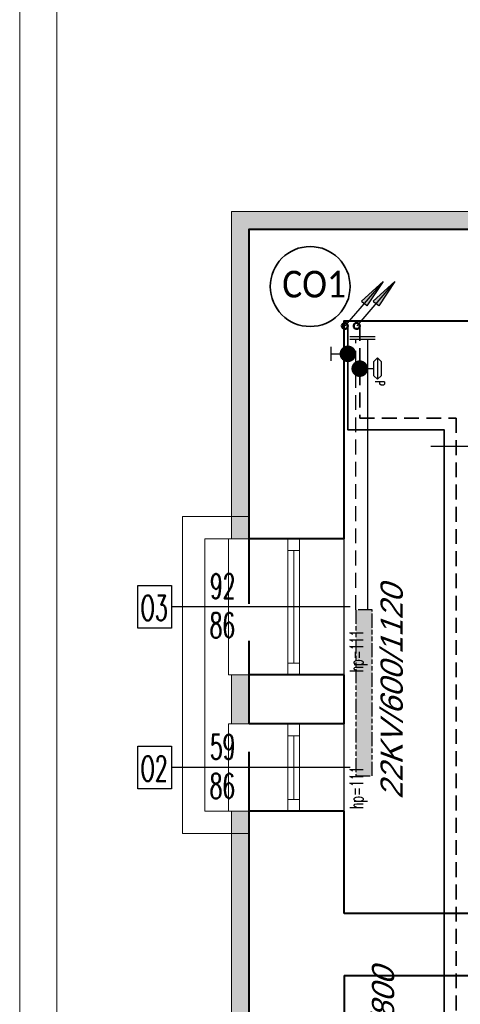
# Model space of a CAD drawing. Header units: millimetres. Extents: x 8949 to 48457, y -1077 to 15217.
# Tile 3 of 63: x 20379 to 20677, y 8088 to 8753. Entities that reach past the tile are written whole.
import ezdxf

# ---------------------------------------------------------------- set-up
doc = ezdxf.new("R2010")
doc.units = ezdxf.units.MM
doc.linetypes.add('DASHED', pattern=[0.75, 0.5, -0.25])
doc.linetypes.add('PHANTOM', pattern=[29.5, 9.5, -1.5, 3, -1.5, 3, -1.5, 9.5])
for name, color, linetype, lineweight in [('0A_KONSTR', 250, 'Continuous', 40), ('0A_OCIEPLENIE', 30, 'Continuous', 9), ('0A_POMOCNICZE', 30, 'Continuous', 9), ('0A_STOLARKA', 140, 'Continuous', 9), ('0Z_OPISY', 7, 'Continuous', 9), ('___CO', 1, 'Continuous', 25), ('___IS GRZEJNIKI', 1, 'PHANTOM', 30), ('___IS OPIS PIONÓW', 2, 'Continuous', 25), ('___IS OPIS SREDNIC CO', 2, 'Continuous', 25), ('___IS PION CO', 1, 'Continuous', 25)]:
    doc.layers.add(name, color=color, linetype=linetype, lineweight=lineweight)
doc.layers.add('ARMATURA', color=7, linetype='Continuous')
doc.layers.add('Opisy', color=4, linetype='Continuous')
doc.styles.add('1', font='simplex.shx', dxfattribs={"width": 0.6})
doc.styles.add('1_50', font='simplex.shx', dxfattribs={"width": 0.6})
doc.styles.get("Standard").update_dxf_attribs({"font": 'arial.ttf'})
pattern_1 = [(0, (8036.601214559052, 1017.80696612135), (4.7625, 2.749630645), [3.175, -6.35]), (120, (8036.601214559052, 1017.80696612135), (-4.762499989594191, 2.749630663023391), [3.174999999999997, -6.349999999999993]), (59.99999999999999, (8036.601214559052, 1017.80696612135), (1.040580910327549e-08, 5.499261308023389), [-6.35, 3.175])]

# ---------------------------------------------------------------- blocks, each defined once
blk = doc.blocks.new('A$C3A1D35A0')
at = {"layer": '___IS PION CO'}
blk.add_hatch(color=2, dxfattribs=at).paths.add_polyline_path([(0, 39.52686293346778), (-2.429371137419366, 19.93677408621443), (0, 19.93677408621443), (2.429371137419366, 19.93677408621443)])
at = {"layer": '___IS PION CO', "color": 2}
for points in [[(0, 39.52686293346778), (-2.429371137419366, 19.93677408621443), (0, 19.93677408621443)], [(0, 39.52686293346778), (0, 0)], [(0, 39.52686293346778), (0, 0)], [(0, 39.52686293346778), (2.429371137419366, 19.93677408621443), (0, 19.93677408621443)]]:
    blk.add_lwpolyline(points, dxfattribs=at)
blk = doc.blocks.new('REGDPG')
at = {"layer": 'ARMATURA', "linetype": 'Continuous'}
for p, q in [((-9, 15), (-6, 18)), ((-6, 18), (6, 18)), ((6, 18), (9, 15)), ((11, 21), (11, 13)), ((11, 21), (13, 21)), ((13, 17), (11, 17)), ((13, 21), (14, 20)), ((14, 18), (13, 17)), ((14, 20), (14, 18)), ((-6, 12), (-9, 15)), ((-9, 15), (9, 15)), ((6, 12), (-6, 12)), ((0, 6), (0, 12)), ((9, 15), (6, 12))]:
    blk.add_line(p, q, dxfattribs=at)
at = {"layer": 'ARMATURA', "linetype": 'Continuous', "const_width": 7}
blk.add_lwpolyline([(-3.5, 0, 1), (3.5, 0, 1)], format="xyb", close=True, dxfattribs=at)
blk = doc.blocks.new('ZAWORODCING')
at = {"layer": 'ARMATURA', "linetype": 'Continuous'}
for p, q in [((-6, 14), (6, 14)), ((0, 14), (0, 7))]:
    blk.add_line(p, q, dxfattribs=at)
at = {"layer": 'ARMATURA', "linetype": 'Continuous', "const_width": 7}
blk.add_lwpolyline([(-3.5, 0, 1), (3.5, 0, 1)], format="xyb", close=True, dxfattribs=at)

msp = doc.modelspace()

# ---------------------------------------------------------------- hatches: boundary and pattern name
at = {"layer": '0A_OCIEPLENIE', "transparency": 33554687}
h = msp.add_hatch(dxfattribs=at)
h.set_pattern_fill('HONEY', color=256)
h.set_pattern_definition(pattern_1)
h.paths.add_polyline_path([(21748.72370591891, 7458.432598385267), (21743.72370591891, 7458.432598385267), (21743.72370591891, 7446.432598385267), (21748.72370591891, 7446.432598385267)])
h.paths.add_polyline_path([(21743.72370591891, 7458.432598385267), (21725.72370591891, 7458.432598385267), (21725.72370591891, 7446.432598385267), (21743.72370591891, 7446.432598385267)])
h.paths.add_polyline_path([(21725.72370591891, 7458.432598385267), (21720.72370591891, 7458.432598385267), (21720.72370591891, 7446.432598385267), (21725.72370591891, 7446.432598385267)])
h.paths.add_polyline_path([(21668.72370591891, 7458.432598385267), (21645.72370591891, 7458.432598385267), (21645.72370591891, 7446.432598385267), (21668.72370591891, 7446.432598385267)])
h.paths.add_polyline_path([(21645.72370591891, 7458.432598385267), (21640.72370591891, 7458.432598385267), (21640.72370591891, 7446.432598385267), (21645.72370591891, 7446.432598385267)])
h.paths.add_polyline_path([(21588.72370591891, 7458.432598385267), (21573.72370591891, 7458.432598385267), (21573.72370591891, 7446.43259838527), (21588.72370591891, 7446.43259838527)])
h.paths.add_polyline_path([(21573.72370591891, 7458.432598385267), (21491.05126468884, 7458.432598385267), (21491.05126468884, 7446.43259838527), (21573.72370591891, 7446.43259838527)])
h.paths.add_polyline_path([(21491.05126468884, 7458.432598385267), (21450.16534674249, 7458.432598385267), (21450.16534674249, 7446.43259838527), (21491.05126468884, 7446.43259838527)])
h.paths.add_polyline_path([(21450.16534674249, 7458.432598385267), (21435.16534674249, 7458.432598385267), (21435.16534674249, 7446.43259838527), (21450.16534674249, 7446.43259838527)])
h.paths.add_polyline_path([(21384.16534674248, 7458.432598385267), (21379.16534674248, 7458.432598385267), (21379.16534674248, 7446.432598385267), (21384.16534674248, 7446.432598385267)])
h.paths.add_polyline_path([(21379.16534674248, 7458.432598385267), (21361.16534674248, 7458.432598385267), (21361.16534674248, 7446.432598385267), (21379.16534674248, 7446.432598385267)])
h.paths.add_polyline_path([(21361.16534674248, 7458.432598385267), (21356.16534674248, 7458.432598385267), (21356.16534674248, 7446.432598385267), (21361.16534674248, 7446.432598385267)])
h.paths.add_polyline_path([(21304.16534674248, 7458.432598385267), (21289.16534674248, 7458.432598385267), (21289.16534674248, 7446.432598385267), (21304.16534674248, 7446.432598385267)])
h.paths.add_polyline_path([(21289.16534674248, 7458.432598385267), (21169.16534674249, 7458.432598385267), (21169.16534674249, 7446.432598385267), (21289.16534674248, 7446.432598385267)])
h.paths.add_polyline_path([(21169.16534674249, 7458.432598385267), (21154.16534674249, 7458.432598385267), (21154.16534674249, 7446.432598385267), (21169.16534674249, 7446.432598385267)])
h.paths.add_polyline_path([(21033.16534674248, 7458.432598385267), (21018.16534674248, 7458.432598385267), (21018.16534674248, 7446.432598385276), (21033.16534674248, 7446.432598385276)])
h.paths.add_polyline_path([(21018.16534674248, 7458.432598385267), (20534.16534674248, 7458.432598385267), (20534.16534674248, 7711.432598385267), (20522.16534674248, 7711.432598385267), (20522.16534674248, 7446.432598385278), (20534.16534674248, 7446.432598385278), (21018.16534674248, 7446.432598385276)])
h.paths.add_polyline_path([(20534.16534674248, 7789.432598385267), (20522.16534674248, 7789.432598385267), (20522.16534674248, 7762.432598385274), (20534.16534674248, 7762.432598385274)])
h.paths.add_polyline_path([(20534.16534674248, 8218.432598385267), (20522.16534674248, 8218.432598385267), (20522.16534674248, 7840.432598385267), (20534.16534674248, 7840.432598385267)])
h.paths.add_polyline_path([(21373.62060964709, 8001.771961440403), (21413.36027445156, 8001.771961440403), (21413.36027445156, 8028.794307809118), (21373.62060964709, 8028.794307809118)], flags=9)
h.paths.add_polyline_path([(20674.16391548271, 8327.965227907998), (20674.16391548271, 8356.565227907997), (20653.16391548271, 8356.565227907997), (20653.16391548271, 8327.965227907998)], flags=9)
h.paths.add_polyline_path([(20674.16391548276, 8118.132598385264), (20674.16391548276, 8138.732598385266), (20653.16391548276, 8138.732598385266), (20653.16391548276, 8118.132598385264)], flags=9)
h.paths.add_polyline_path([(20674.16391548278, 8022.432598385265), (20674.16391548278, 8049.432598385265), (20653.16391548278, 8049.432598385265), (20653.16391548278, 8022.432598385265)], flags=9)
h.paths.add_polyline_path([(20674.16391548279, 7931.932598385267), (20674.16391548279, 7952.932598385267), (20653.16391548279, 7952.932598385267), (20653.16391548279, 7931.932598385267)], flags=9)
h.paths.add_polyline_path([(20654.70457165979, 7707.06116981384), (20654.70457165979, 7735.661169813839), (20633.70457165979, 7735.661169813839), (20633.70457165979, 7707.06116981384)], flags=9)
h.paths.add_polyline_path([(20743.92645476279, 8193.325151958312), (20772.52645476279, 8193.325151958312), (20772.52645476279, 8214.325151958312), (20743.92645476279, 8214.325151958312)], flags=9)
h.paths.add_polyline_path([(20965.36534674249, 8193.325151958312), (20985.96534674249, 8193.325151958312), (20985.96534674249, 8214.325151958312), (20965.36534674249, 8214.325151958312)], flags=9)
h.paths.add_polyline_path([(21062.86534674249, 8193.325151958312), (21089.46534674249, 8193.325151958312), (21089.46534674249, 8214.325151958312), (21062.86534674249, 8214.325151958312)], flags=9)
h.paths.add_polyline_path([(20903.36444984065, 8216.029296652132), (20903.36444984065, 8239.429296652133), (20882.36444984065, 8239.429296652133), (20882.36444984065, 8216.029296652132)], flags=9)
h.paths.add_polyline_path([(20740.17812377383, 7573.905326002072), (20767.17812377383, 7573.905326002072), (20767.17812377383, 7594.905326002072), (20740.17812377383, 7594.905326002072)], flags=25)
h.paths.add_polyline_path([(21057.06534674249, 7573.905326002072), (21085.26534674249, 7573.905326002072), (21085.26534674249, 7594.905326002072), (21057.06534674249, 7594.905326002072)], flags=9)
h.paths.add_polyline_path([(21362.36534674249, 7573.90532600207), (21390.96534674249, 7573.90532600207), (21390.96534674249, 7594.90532600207), (21362.36534674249, 7594.90532600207)], flags=9)
h.paths.add_polyline_path([(21676.66534674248, 7573.905326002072), (21705.66534674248, 7573.905326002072), (21705.66534674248, 7594.905326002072), (21676.66534674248, 7594.905326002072)], flags=9)
h.paths.add_polyline_path([(21489.82424098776, 7828.177741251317), (21489.82424098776, 7855.177741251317), (21468.82424098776, 7855.177741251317), (21468.82424098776, 7828.177741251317)], flags=9)
h.paths.add_polyline_path([(21525.1696310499, 7736.2763530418), (21542.1696310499, 7736.2763530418), (21542.1696310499, 7757.2763530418), (21525.1696310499, 7757.2763530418)], flags=9)
h.paths.add_polyline_path([(21594.25587722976, 7729.510486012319), (21594.25587722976, 7758.110486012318), (21573.25587722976, 7758.110486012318), (21573.25587722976, 7729.510486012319)], flags=9)
h.paths.add_polyline_path([(21238.12639449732, 8250.438293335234), (21238.12639449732, 8279.038293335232), (21217.12639449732, 8279.038293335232), (21217.12639449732, 8250.438293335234)], flags=9)
h.paths.add_polyline_path([(21238.12639449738, 7707.632598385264), (21238.12639449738, 7736.232598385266), (21217.12639449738, 7736.232598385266), (21217.12639449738, 7707.632598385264)], flags=9)
h.paths.add_polyline_path([(20871.4571188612, 7842.327518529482), (20891.6571188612, 7842.327518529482), (20891.6571188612, 7863.327518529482), (20871.4571188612, 7863.327518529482)], flags=9)
h.paths.add_polyline_path([(20986.06534674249, 7842.327518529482), (21006.26534674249, 7842.327518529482), (21006.26534674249, 7863.327518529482), (20986.06534674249, 7863.327518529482)], flags=9)
h.paths.add_polyline_path([(20822.57036450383, 7889.819634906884), (20822.57036450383, 7910.419634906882), (20801.57036450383, 7910.419634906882), (20801.57036450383, 7889.819634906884)], flags=9)
h.paths.add_polyline_path([(21066.26253718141, 7889.380100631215), (21066.26253718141, 7909.980100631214), (21045.26253718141, 7909.980100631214), (21045.26253718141, 7889.380100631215)], flags=9)
h.paths.add_polyline_path([(21136.91124650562, 7752.365417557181), (21136.91124650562, 7780.96541755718), (21115.91124650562, 7780.96541755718), (21115.91124650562, 7752.365417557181)], flags=9)
h.paths.add_polyline_path([(21639.7596360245, 7426.791666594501), (21639.7596360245, 7451.9916665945), (21614.5596360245, 7451.9916665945), (21614.5596360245, 7426.791666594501)], flags=9)
h.paths.add_polyline_path([(21613.3385257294, 7429.477470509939), (21613.3385257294, 7449.877470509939), (21588.1385257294, 7449.877470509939), (21588.1385257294, 7429.477470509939)], flags=9)
h.paths.add_polyline_path([(21719.7596360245, 7426.791666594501), (21719.7596360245, 7451.9916665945), (21694.5596360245, 7451.9916665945), (21694.5596360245, 7426.791666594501)], flags=9)
h.paths.add_polyline_path([(21693.33852572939, 7429.477470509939), (21693.33852572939, 7449.877470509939), (21668.13852572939, 7449.877470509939), (21668.13852572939, 7429.477470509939)], flags=9)
h.paths.add_polyline_path([(21799.7596360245, 7426.791666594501), (21799.7596360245, 7451.9916665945), (21774.5596360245, 7451.9916665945), (21774.5596360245, 7426.791666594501)], flags=9)
h.paths.add_polyline_path([(21773.33852572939, 7429.477470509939), (21773.33852572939, 7449.877470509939), (21748.13852572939, 7449.877470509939), (21748.13852572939, 7429.477470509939)], flags=9)
h.paths.add_polyline_path([(21603.69324741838, 7378.050033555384), (21625.05324741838, 7378.050033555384), (21625.05324741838, 7403.250033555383), (21603.69324741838, 7403.250033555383)], flags=9)
h.paths.add_polyline_path([(21683.69324741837, 7378.050033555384), (21705.05324741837, 7378.050033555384), (21705.05324741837, 7403.250033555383), (21683.69324741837, 7403.250033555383)], flags=9)
h.paths.add_polyline_path([(21763.69324741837, 7378.050033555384), (21785.05324741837, 7378.050033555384), (21785.05324741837, 7403.250033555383), (21763.69324741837, 7403.250033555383)], flags=9)
h.paths.add_polyline_path([(21956.13488824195, 7378.050033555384), (21977.49488824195, 7378.050033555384), (21977.49488824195, 7403.250033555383), (21956.13488824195, 7403.250033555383)], flags=9)
h.paths.add_polyline_path([(21669.30192060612, 7678.618545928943), (21783.28827804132, 7678.618545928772), (21783.28827804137, 7711.928232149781), (21669.30192060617, 7711.928232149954)], flags=9)
h.paths.add_polyline_path([(21604.07009452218, 7658.137891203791), (21652.85590625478, 7658.137891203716), (21652.85590625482, 7683.120155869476), (21604.07009452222, 7683.120155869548)], flags=9)
h.paths.add_polyline_path([(21493.08263417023, 8753.618184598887), (21493.08263417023, 8776.720503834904), (21451.86844590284, 8776.720503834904), (21451.86844590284, 8753.618184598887)], flags=9)
h.paths.add_polyline_path([(21493.08263417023, 7301.373594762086), (21493.08263417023, 7324.475913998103), (21451.86844590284, 7324.475913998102), (21451.86844590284, 7301.373594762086)], flags=9)
h.paths.add_polyline_path([(21252.50357933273, 8338.787035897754), (21366.48993676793, 8338.787035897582), (21366.48993676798, 8372.096722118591), (21252.50357933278, 8372.096722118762)], flags=9)
h.paths.add_polyline_path([(20736.31588251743, 7678.618545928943), (20840.08668742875, 7678.618545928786), (20840.0866874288, 7711.928232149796), (20736.31588251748, 7711.928232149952)], flags=9)
h.paths.add_polyline_path([(21047.87178949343, 7678.618545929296), (21161.85814692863, 7678.618545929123), (21161.85814692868, 7711.928232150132), (21047.87178949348, 7711.928232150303)], flags=9)
h.paths.add_polyline_path([(21364.1983098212, 7678.618545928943), (21478.1846672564, 7678.618545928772), (21478.18466725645, 7711.928232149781), (21364.19830982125, 7711.928232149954)], flags=9)
h.paths.add_polyline_path([(21712.71030987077, 8338.787035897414), (21826.69666730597, 8338.787035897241), (21826.69666730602, 8372.096722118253), (21712.71030987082, 8372.096722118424)], flags=9)
h.paths.add_polyline_path([(21187.32905202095, 8318.306381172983), (21236.11486375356, 8318.30638117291), (21236.1148637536, 8343.288645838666), (21187.32905202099, 8343.288645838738)], flags=9)
h.paths.add_polyline_path([(21186.69123397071, 8337.845640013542), (21236.47022442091, 8337.845640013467), (21236.47022442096, 8371.155326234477), (21186.69123397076, 8371.155326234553)], flags=9)
h.paths.add_polyline_path([(20952.16538171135, 8338.525098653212), (21075.29771458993, 8338.525098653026), (21075.29771458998, 8371.834784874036), (20952.1653817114, 8371.834784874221)], flags=9)
h.paths.add_polyline_path([(20887.13000856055, 8318.306381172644), (20943.5611136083, 8318.30638117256), (20943.56111360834, 8343.288645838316), (20887.13000856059, 8343.2886458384)], flags=9)
h.paths.add_polyline_path([(20886.30938014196, 8337.845640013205), (20936.08837059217, 8337.84564001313), (20936.08837059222, 8371.155326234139), (20886.30938014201, 8371.155326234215)], flags=9)
h.paths.add_polyline_path([(20669.53698958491, 7658.137891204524), (20725.96809463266, 7658.13789120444), (20725.9680946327, 7683.120155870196), (20669.53698958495, 7683.120155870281)], flags=24)
h.paths.add_polyline_path([(20669.80503783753, 7677.677150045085), (20719.58402828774, 7677.67715004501), (20719.58402828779, 7710.986836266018), (20669.80503783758, 7710.986836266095)], flags=24)
h.paths.add_polyline_path([(20982.63996340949, 7658.137891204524), (21031.42577514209, 7658.137891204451), (21031.42577514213, 7683.120155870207), (20982.63996340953, 7683.12015587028)], flags=9)
h.paths.add_polyline_path([(20982.02670197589, 7677.677150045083), (21031.80569242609, 7677.677150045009), (21031.80569242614, 7710.986836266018), (20982.02670197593, 7710.986836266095)], flags=9)
h.paths.add_polyline_path([(21298.04151784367, 7658.137891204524), (21354.47262289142, 7658.13789120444), (21354.47262289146, 7683.120155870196), (21298.04151784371, 7683.120155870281)], flags=9)
h.paths.add_polyline_path([(21298.35322230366, 7677.677150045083), (21348.13221275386, 7677.677150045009), (21348.13221275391, 7710.986836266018), (21298.3532223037, 7710.986836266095)], flags=9)
h.paths.add_polyline_path([(21603.34769257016, 7677.677150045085), (21653.12668302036, 7677.67715004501), (21653.12668302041, 7710.986836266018), (21603.34769257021, 7710.986836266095)], flags=9)
h.paths.add_polyline_path([(21954.94736955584, 7674.176526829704), (22039.35664649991, 7674.176526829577), (22039.35664649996, 7707.486213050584), (21954.94736955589, 7707.486213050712)], flags=9)
h.paths.add_polyline_path([(21888.82331973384, 7658.137891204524), (21945.25442478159, 7658.13789120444), (21945.25442478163, 7683.120155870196), (21888.82331973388, 7683.120155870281)], flags=9)
h.paths.add_polyline_path([(21889.16776634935, 7677.677150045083), (21938.94675679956, 7677.677150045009), (21938.94675679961, 7710.986836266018), (21889.1677663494, 7710.986836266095)], flags=9)
h.paths.add_polyline_path([(21646.55351789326, 8318.306381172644), (21702.98462294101, 8318.30638117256), (21702.98462294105, 8343.288645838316), (21646.5535178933, 8343.288645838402)], flags=9)
h.paths.add_polyline_path([(21646.86522235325, 8337.845640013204), (21696.64421280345, 8337.845640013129), (21696.64421280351, 8371.155326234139), (21646.8652223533, 8371.155326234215)], flags=9)
h.paths.add_polyline_path([(21461.71534346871, 8513.600384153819), (21575.70170090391, 8513.600384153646), (21575.70170090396, 8546.910070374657), (21461.71534346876, 8546.910070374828)], flags=9)
h.paths.add_polyline_path([(21396.48351738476, 8493.119729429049), (21445.26932911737, 8493.119729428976), (21445.26932911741, 8518.101994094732), (21396.4835173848, 8518.101994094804)], flags=9)
h.paths.add_polyline_path([(21395.96848241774, 8512.658988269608), (21445.74747286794, 8512.658988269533), (21445.74747286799, 8545.968674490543), (21395.96848241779, 8545.96867449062)], flags=9)
h.paths.add_polyline_path([(20892.49067118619, 8040.692653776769), (21002.3733451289, 8040.692653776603), (21002.37334512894, 8074.002339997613), (20892.49067118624, 8074.002339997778)], flags=9)
h.paths.add_polyline_path([(20827.4552980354, 8020.211999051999), (20883.88640308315, 8020.211999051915), (20883.88640308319, 8045.194263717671), (20827.45529803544, 8045.194263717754)], flags=9)
h.paths.add_polyline_path([(20829.19947179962, 8039.751257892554), (20878.97846224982, 8039.75125789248), (20878.97846224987, 8073.060944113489), (20829.19947179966, 8073.060944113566)], flags=9)
h.paths.add_polyline_path([(23135.22363020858, 7443.780619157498), (23358.70248423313, 7443.780619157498), (23358.70248423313, 7531.968431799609), (23135.22363020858, 7531.968431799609)], flags=9)
h.paths.add_polyline_path([(23133.10995033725, 7558.022681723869), (23412.14942029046, 7558.022681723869), (23412.14942029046, 7639.691932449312), (23133.10995033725, 7639.691932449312)], flags=9)
h.paths.add_polyline_path([(23137.44402740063, 7325.375708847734), (23231.80129206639, 7325.375708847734), (23231.80129206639, 7343.736629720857), (23137.44402740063, 7343.736629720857)], flags=9)
h.paths.add_polyline_path([(23359.28262447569, 7155.657134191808), (23394.00078827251, 7155.657134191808), (23394.00078827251, 7176.376923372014), (23359.28262447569, 7176.376923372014)], flags=9)
h.paths.add_polyline_path([(23081.41918160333, 8403.973216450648), (23412.4751818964, 8403.973216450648), (23412.4751818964, 9132.06125635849), (23081.41918160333, 9132.06125635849)], flags=9)
h.paths.add_polyline_path([(23135.68500805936, 7235.452969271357), (23346.86773849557, 7235.452969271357), (23346.86773849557, 7289.921575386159), (23135.68500805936, 7289.921575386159)], flags=9)
h.paths.add_polyline_path([(23136.90405960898, 7381.559866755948), (23306.6669021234, 7381.559866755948), (23306.6669021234, 7423.58959917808), (23136.90405960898, 7423.58959917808)], flags=9)
h.paths.add_polyline_path([(23237.12699256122, 7154.680444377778), (23296.83098621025, 7154.680444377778), (23296.83098621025, 7175.400233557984), (23237.12699256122, 7175.400233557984)], flags=9)
h.paths.add_polyline_path([(23134.79798755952, 7531.722983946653), (23283.42355245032, 7531.722983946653), (23283.42355245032, 7552.442773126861), (23134.79798755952, 7552.442773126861)], flags=9)
h.paths.add_polyline_path([(23133.75548244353, 7638.506261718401), (23285.48112833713, 7638.506261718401), (23285.48112833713, 7659.226050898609), (23133.75548244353, 7659.226050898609)], flags=9)
h.paths.add_polyline_path([(23358.54053376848, 7196.513202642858), (23421.87757333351, 7196.513202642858), (23421.87757333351, 7216.91422583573), (23358.54053376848, 7216.91422583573)], flags=9)
h.paths.add_polyline_path([(23137.19484688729, 7291.481202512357), (23256.15016749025, 7291.481202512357), (23256.15016749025, 7312.200991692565), (23137.19484688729, 7312.200991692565)], flags=9)
h.paths.add_polyline_path([(23135.68613474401, 7423.263701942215), (23221.08239263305, 7423.263701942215), (23221.08239263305, 7443.983491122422), (23135.68613474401, 7443.983491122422)], flags=9)
h.paths.add_polyline_path([(23135.40216427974, 7194.306786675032), (23252.01184837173, 7194.306786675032), (23252.01184837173, 7215.02657585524), (23135.40216427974, 7215.02657585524)], flags=9)
h.paths.add_polyline_path([(23135.81994198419, 7342.800471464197), (23267.25788963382, 7342.800471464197), (23267.25788963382, 7363.520260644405), (23135.81994198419, 7363.520260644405)], flags=9)
h.paths.add_polyline_path([(23135.57972078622, 7175.247606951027), (23193.66508807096, 7175.247606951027), (23193.66508807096, 7195.967396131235), (23135.57972078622, 7195.967396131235)], flags=9)
h.paths.add_polyline_path([(23236.41735283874, 7175.354507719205), (23285.13389125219, 7175.354507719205), (23285.13389125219, 7196.074296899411), (23236.41735283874, 7196.074296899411)], flags=9)
h.paths.add_polyline_path([(23136.37911449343, 7215.831377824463), (23204.89982138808, 7215.831377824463), (23204.89982138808, 7236.080461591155), (23136.37911449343, 7236.080461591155)], flags=9)
h.paths.add_polyline_path([(23357.7480666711, 7215.896456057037), (23404.42312139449, 7215.896456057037), (23404.42312139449, 7236.145539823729), (23357.7480666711, 7236.145539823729)], flags=9)
h.paths.add_polyline_path([(23358.1740456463, 7175.512109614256), (23419.69399583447, 7175.512109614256), (23419.69399583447, 7195.761193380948), (23358.1740456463, 7195.761193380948)], flags=9)
h.paths.add_polyline_path([(23135.26118712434, 7154.135968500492), (23167.62685582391, 7154.135968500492), (23167.62685582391, 7174.855757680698), (23135.26118712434, 7174.855757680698)], flags=9)
h.paths.add_polyline_path([(23130.67684364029, 7088.110058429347), (23447.0428054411, 7088.110058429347), (23447.0428054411, 7154.097439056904), (23130.67684364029, 7154.097439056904)], flags=9)
h.paths.add_polyline_path([(20503.33483340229, 7711.896668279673), (20528.53483340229, 7711.896668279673), (20528.53483340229, 7737.096668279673), (20503.33483340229, 7737.096668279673)], flags=9)
h.paths.add_polyline_path([(20506.02063731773, 7738.317778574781), (20526.42063731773, 7738.317778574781), (20526.42063731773, 7763.517778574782), (20506.02063731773, 7763.517778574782)], flags=9)
h.paths.add_polyline_path([(20503.33483340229, 7789.896668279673), (20528.53483340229, 7789.896668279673), (20528.53483340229, 7815.096668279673), (20503.33483340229, 7815.096668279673)], flags=9)
h.paths.add_polyline_path([(20506.02063731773, 7816.317778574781), (20526.42063731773, 7816.317778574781), (20526.42063731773, 7841.517778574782), (20506.02063731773, 7841.517778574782)], flags=9)
h.paths.add_polyline_path([(20616.34965918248, 8220.440119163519), (20616.34965918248, 8250.911547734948), (20599.84965918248, 8250.911547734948), (20599.84965918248, 8220.440119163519)], flags=9)
h.paths.add_polyline_path([(20503.81483340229, 8222.89666827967), (20528.05483340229, 8222.89666827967), (20528.05483340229, 8248.09666827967), (20503.81483340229, 8248.09666827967)], flags=9)
h.paths.add_polyline_path([(20504.10063731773, 8249.31777857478), (20528.34063731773, 8249.31777857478), (20528.34063731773, 8274.517778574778), (20504.10063731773, 8274.517778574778)], flags=9)
h.paths.add_polyline_path([(20616.34965918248, 8312.73964415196), (20616.34965918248, 8343.211072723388), (20599.84965918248, 8343.211072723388), (20599.84965918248, 8312.73964415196)], flags=9)
h.paths.add_polyline_path([(20503.81483340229, 8331.39666827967), (20528.0548334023, 8331.39666827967), (20528.0548334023, 8356.59666827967), (20503.81483340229, 8356.59666827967)], flags=9)
h.paths.add_polyline_path([(20503.86063731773, 8357.81777857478), (20528.58063731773, 8357.81777857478), (20528.58063731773, 8383.017778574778), (20503.86063731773, 8383.017778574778)], flags=9)
h.paths.add_polyline_path([(20739.9671601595, 8358.150064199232), (20799.44874269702, 8358.150064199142), (20799.44874269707, 8391.45975042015), (20739.96716015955, 8391.459750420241)], flags=9)
h.paths.add_polyline_path([(21075.20127684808, 8615.290125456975), (21075.20127684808, 8640.010125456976), (21050.00127684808, 8640.010125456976), (21050.00127684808, 8615.290125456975)], flags=9)
h.paths.add_polyline_path([(21048.78016655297, 8615.575929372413), (21048.78016655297, 8640.295929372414), (21023.58016655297, 8640.295929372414), (21023.58016655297, 8615.575929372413)], flags=9)
h.paths.add_polyline_path([(21219.70127684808, 8615.050125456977), (21219.70127684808, 8640.250125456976), (21194.50127684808, 8640.250125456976), (21194.50127684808, 8615.050125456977)], flags=9)
h.paths.add_polyline_path([(21193.28016655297, 8617.735929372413), (21193.28016655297, 8638.135929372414), (21168.08016655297, 8638.135929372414), (21168.08016655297, 8617.735929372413)], flags=9)
h.paths.add_polyline_path([(21724.70127684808, 8615.050125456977), (21724.70127684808, 8640.250125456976), (21699.50127684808, 8640.250125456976), (21699.50127684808, 8615.050125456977)], flags=9)
h.paths.add_polyline_path([(21698.28016655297, 8617.735929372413), (21698.28016655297, 8638.135929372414), (21673.08016655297, 8638.135929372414), (21673.08016655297, 8617.735929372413)], flags=9)
h.paths.add_polyline_path([(21872.70127684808, 8615.050125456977), (21872.70127684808, 8640.250125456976), (21847.50127684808, 8640.250125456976), (21847.50127684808, 8615.050125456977)], flags=9)
h.paths.add_polyline_path([(21846.28016655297, 8617.735929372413), (21846.28016655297, 8638.135929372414), (21821.08016655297, 8638.135929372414), (21821.08016655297, 8617.735929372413)], flags=9)
h.paths.add_polyline_path([(22019.70127684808, 8615.050125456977), (22019.70127684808, 8640.250125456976), (21994.50127684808, 8640.250125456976), (21994.50127684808, 8615.050125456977)], flags=9)
h.paths.add_polyline_path([(21993.28016655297, 8617.735929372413), (21993.28016655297, 8638.135929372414), (21968.08016655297, 8638.135929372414), (21968.08016655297, 8617.735929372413)], flags=9)
h.paths.add_polyline_path([(21862.57446447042, 8026.996781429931), (21922.05604700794, 8026.996781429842), (21922.05604700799, 8060.306467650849), (21862.57446447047, 8060.30646765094)], flags=9)
h.paths.add_polyline_path([(21649.97674942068, 7747.876126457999), (21746.56610822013, 7747.876126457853), (21746.56610822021, 7802.802911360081), (21649.97674942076, 7802.802911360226)], flags=9)
h.paths.add_polyline_path([(21916.47386146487, 7749.699151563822), (21975.95544400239, 7749.699151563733), (21975.95544400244, 7783.008837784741), (21916.47386146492, 7783.008837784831)], flags=9)
h.paths.add_polyline_path([(21920.34872090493, 7528.203362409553), (22003.2772923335, 7528.203362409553), (22003.2772923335, 7541.703362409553), (21920.34872090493, 7541.703362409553)], flags=9)
h.paths.add_polyline_path([(21992.20127684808, 7426.791666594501), (21992.20127684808, 7451.9916665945), (21967.00127684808, 7451.9916665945), (21967.00127684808, 7426.791666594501)], flags=9)
h.paths.add_polyline_path([(21965.78016655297, 7429.477470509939), (21965.78016655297, 7449.877470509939), (21940.58016655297, 7449.877470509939), (21940.58016655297, 7429.477470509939)], flags=9)
h.paths.add_polyline_path([(21435.20127684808, 7429.191666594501), (21435.20127684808, 7449.591666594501), (21410.00127684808, 7449.591666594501), (21410.00127684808, 7429.191666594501)], flags=9)
h.paths.add_polyline_path([(21408.78016655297, 7429.477470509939), (21408.78016655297, 7449.877470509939), (21383.58016655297, 7449.877470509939), (21383.58016655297, 7429.477470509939)], flags=9)
h.paths.add_polyline_path([(21355.20127684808, 7426.791666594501), (21355.20127684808, 7451.9916665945), (21330.00127684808, 7451.9916665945), (21330.00127684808, 7426.791666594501)], flags=9)
h.paths.add_polyline_path([(21328.78016655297, 7427.317470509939), (21328.78016655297, 7452.037470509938), (21303.58016655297, 7452.037470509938), (21303.58016655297, 7427.317470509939)], flags=9)
h.paths.add_polyline_path([(21118.70127684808, 7427.271666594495), (21118.70127684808, 7451.511666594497), (21093.50127684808, 7451.511666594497), (21093.50127684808, 7427.271666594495)], flags=9)
h.paths.add_polyline_path([(21092.28016655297, 7425.637470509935), (21092.28016655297, 7453.717470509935), (21067.08016655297, 7453.717470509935), (21067.08016655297, 7425.637470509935)], flags=9)
h.paths.add_polyline_path([(21030.28104360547, 7522.195472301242), (21062.80961503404, 7522.195472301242), (21062.80961503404, 7538.695472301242), (21030.28104360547, 7538.695472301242)], flags=9)
h.paths.add_polyline_path([(21414.3908424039, 8109.659021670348), (21414.3908424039, 8223.873307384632), (21391.8908424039, 8223.873307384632), (21391.8908424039, 8109.659021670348)], flags=9)
h.paths.add_polyline_path([(20973.82230474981, 8658.707102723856), (21080.75087617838, 8658.707102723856), (21080.75087617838, 8681.207102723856), (20973.82230474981, 8681.207102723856)], flags=9)
h = msp.add_hatch(dxfattribs=at)
h.set_pattern_fill('HONEY', color=256)
h.set_pattern_definition(pattern_1)
h.paths.add_polyline_path([(20534.16534674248, 8310.432598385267), (20522.16534674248, 8310.432598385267), (20522.16534674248, 8277.432598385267), (20534.16534674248, 8277.432598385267)])
h.paths.add_polyline_path([(20534.16534674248, 8611.432598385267), (20826.16534674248, 8611.432598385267), (20826.16534674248, 8623.432598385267), (20522.16534674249, 8623.432598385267), (20522.16534674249, 8611.432598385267), (20522.16534674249, 8402.432598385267), (20534.16534674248, 8402.432598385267)])
h.paths.add_polyline_path([(20838.16534674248, 8623.432598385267), (20826.16534674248, 8623.432598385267), (20826.16534674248, 8611.432598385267), (20838.16534674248, 8611.432598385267)])
h.paths.add_polyline_path([(20857.16534674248, 8623.432598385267), (20838.16534674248, 8623.432598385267), (20838.16534674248, 8611.432598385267), (20857.16534674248, 8611.432598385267)])
h.paths.add_polyline_path([(20975.16534674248, 8623.432598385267), (20937.16534674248, 8623.432598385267), (20937.16534674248, 8611.432598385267), (20975.16534674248, 8611.432598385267)])
h.paths.add_polyline_path([(21001.16534674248, 8623.432598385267), (20975.16534674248, 8623.432598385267), (20975.16534674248, 8611.432598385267), (21001.16534674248, 8611.432598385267)])
h.paths.add_polyline_path([(21110.16534674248, 8623.432598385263), (21099.16534674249, 8623.432598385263), (21099.16534674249, 8611.432598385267), (21110.16534674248, 8611.432598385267)])
h.paths.add_polyline_path([(21137.16534674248, 8623.432598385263), (21110.16534674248, 8623.432598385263), (21110.16534674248, 8611.432598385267), (21137.16534674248, 8611.432598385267)])
h.paths.add_polyline_path([(21144.13308867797, 8623.432598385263), (21137.16534674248, 8623.432598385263), (21137.16534674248, 8611.432598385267)], flags=17)
h.paths.add_polyline_path([(21164.16534674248, 8623.432598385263), (21144.13308867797, 8623.432598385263), (21137.16534674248, 8611.432598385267), (21164.16534674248, 8611.432598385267)])
h.paths.add_polyline_path([(21169.16534674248, 8623.432598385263), (21164.16534674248, 8623.432598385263), (21164.16534674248, 8611.432598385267), (21169.16534674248, 8611.432598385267)])
h.paths.add_polyline_path([(21491.05126468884, 8623.432598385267), (21220.16534674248, 8623.432598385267), (21220.16534674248, 8611.432598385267), (21491.05126468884, 8611.432598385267)])
h.paths.add_polyline_path([(21674.16534674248, 8623.432598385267), (21491.05126468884, 8623.432598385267), (21491.05126468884, 8611.432598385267), (21674.16534674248, 8611.432598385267)])
h.paths.add_polyline_path([(21822.16534674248, 8623.432598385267), (21725.16534674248, 8623.432598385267), (21725.16534674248, 8611.432598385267), (21822.16534674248, 8611.432598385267)])
h.paths.add_polyline_path([(21954.16534674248, 8623.432598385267), (21873.16534674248, 8623.432598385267), (21873.16534674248, 8611.432598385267), (21954.16534674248, 8611.432598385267)])
h.paths.add_polyline_path([(21969.16534674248, 8623.432598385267), (21954.16534674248, 8623.432598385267), (21954.16534674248, 8611.432598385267), (21969.16534674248, 8611.432598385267)])
h.paths.add_polyline_path([(22035.16534674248, 8623.432598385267), (22020.16534674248, 8623.432598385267), (22020.16534674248, 8611.432598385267), (22035.16534674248, 8611.432598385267)])
h.paths.add_polyline_path([(22145.16534674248, 8623.432598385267), (22035.16534674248, 8623.432598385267), (22035.16534674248, 8611.432598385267), (22145.16534674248, 8611.432598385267)])
at = {"layer": '___IS GRZEJNIKI'}
msp.add_hatch(color=256, dxfattribs=at).paths.add_polyline_path([(20606.23361792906, 8242.363574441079), (20617.23361792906, 8242.363574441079), (20617.23361792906, 8354.363574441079), (20606.23361792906, 8354.363574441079)])

# ---------------------------------------------------------------- linework, layer by layer
at = {"layer": '0A_KONSTR', "linetype": 'DASHED', "ltscale": 100}
msp.add_lwpolyline([(20534.16534674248, 8611.432598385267), (22903.16534674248, 8611.432598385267), (22903.16534674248, 7458.432598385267), (20534.16534674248, 7458.432598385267)], close=True, dxfattribs=at)
at = {"layer": '0A_KONSTR'}
for points in [[(20534.16534674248, 8402.432598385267), (20534.16534674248, 8611.432598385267), (20857.16534674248, 8611.432598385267)], [(20598.16534674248, 8402.432598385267), (20598.16534674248, 8549.432598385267), (20857.16534674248, 8549.432598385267)], [(20598.16534674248, 8402.432598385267), (20534.16534674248, 8402.432598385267)], [(20598.16534674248, 8310.432598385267), (20534.16534674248, 8310.432598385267)], [(20534.16534674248, 8277.432598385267), (20534.16534674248, 8310.432598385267)], [(20598.16534674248, 8277.432598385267), (20598.16534674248, 8310.432598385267)], [(20598.16534674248, 8277.432598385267), (20534.16534674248, 8277.432598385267)], [(20598.16534674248, 8218.432598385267), (20534.16534674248, 8218.432598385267)], [(20534.16534674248, 7840.432598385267), (20534.16534674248, 8218.432598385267)], [(20598.16444227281, 8149.432598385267), (20598.16534674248, 8218.432598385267)], [(20938.16487505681, 8149.432598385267), (20598.16444227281, 8149.432598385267)], [(20598.16534674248, 8107.432598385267), (21019.16534674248, 8107.432598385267)], [(20598.16534674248, 8107.432598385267), (20598.16534674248, 7964.432598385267)]]:
    msp.add_lwpolyline(points, dxfattribs=at)
at = {"layer": '0A_OCIEPLENIE'}
for points in [[(20534.16534674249, 8402.432598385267), (20522.16534674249, 8402.432598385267), (20522.16534674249, 8611.432598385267), (20522.16534674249, 8623.432598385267), (20857.16534674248, 8623.432598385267), (20857.16534674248, 8611.432598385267)], [(20534.16534674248, 8277.432598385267), (20522.16534674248, 8277.432598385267), (20522.16534674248, 8310.432598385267), (20534.16534674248, 8310.432598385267)], [(20534.16534674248, 7840.432598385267), (20522.16534674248, 7840.432598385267), (20522.16534674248, 8218.432598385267), (20534.16534674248, 8218.432598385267)]]:
    msp.add_lwpolyline(points, dxfattribs=at)
at = {"layer": '0A_POMOCNICZE', "lineweight": 13, "ltscale": 3}
for points in [[(20534.16534674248, 8417.432598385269), (20489.16534674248, 8417.432598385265), (20489.16534674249, 8203.432598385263), (20534.16534674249, 8203.432598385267)], [(20534.16534674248, 8402.432598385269), (20504.16534674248, 8402.432598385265), (20504.16534674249, 8218.432598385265), (20534.16534674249, 8218.432598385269)]]:
    msp.add_lwpolyline(points, dxfattribs=at)
at = {"layer": '0A_STOLARKA'}
for p, q in [((20560.16534671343, 8402.43259838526), (20560.16534669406, 8310.432598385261)), ((20568.16534671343, 8402.43259838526), (20568.16534674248, 8310.432598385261)), ((20564.16534671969, 8394.43259838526), (20564.1653467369, 8318.432598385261)), ((20560.16534671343, 8277.43259838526), (20560.16534669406, 8218.432598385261)), ((20568.16534671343, 8277.43259838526), (20568.16534674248, 8218.432598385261)), ((20564.16534671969, 8269.43259838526), (20564.1653467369, 8226.432598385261))]:
    msp.add_line(p, q, dxfattribs=at)
for points in [[(20598.16534674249, 8310.432598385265), (20598.16534674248, 8402.432598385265), (20520.16534674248, 8402.432598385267), (20520.16534674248, 8310.432598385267)], [(20560.16534671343, 8394.43259838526), (20568.16534671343, 8394.43259838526), (20568.16534671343, 8402.43259838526), (20560.16534671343, 8402.43259838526)], [(20560.16534674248, 8310.432598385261), (20568.16534674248, 8310.432598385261), (20568.16534674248, 8318.432598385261), (20560.16534674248, 8318.432598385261)], [(20598.16534674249, 8218.432598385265), (20598.16534674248, 8277.432598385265), (20520.16534674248, 8277.432598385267), (20520.16534674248, 8218.432598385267)], [(20560.16534671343, 8269.43259838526), (20568.16534671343, 8269.43259838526), (20568.16534671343, 8277.43259838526), (20560.16534671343, 8277.43259838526)], [(20560.16534674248, 8218.432598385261), (20568.16534674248, 8218.432598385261), (20568.16534674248, 8226.432598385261), (20560.16534674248, 8226.432598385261)]]:
    msp.add_lwpolyline(points, close=True, dxfattribs=at)
at = {"layer": '0Z_OPISY'}
for points in [[(20379.05607444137, 7119.965340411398), (23579.05607444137, 7119.965340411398), (23579.05607444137, 9219.965340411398), (20379.05607444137, 9219.965340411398)], [(20404.05607444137, 7144.965340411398), (23554.05607444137, 7144.965340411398), (23554.05607444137, 9194.965340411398), (20404.05607444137, 9194.965340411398)]]:
    msp.add_lwpolyline(points, close=True, dxfattribs=at)
at = {"layer": '___CO', "linetype": 'DASHED', "lineweight": 35, "ltscale": 20}
msp.add_lwpolyline([(20608.78901946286, 8546.132212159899), (20608.78901946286, 8483.932598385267), (20673.92228242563, 8483.932598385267), (20673.92228242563, 7894.455580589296), (20599.88646276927, 7894.455580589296), (20599.88646276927, 7914.901727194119)], dxfattribs=at)
at = {"layer": '___CO', "linetype": 'ByBlock', "lineweight": 35, "ltscale": 20}
msp.add_lwpolyline([(20600.78901946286, 8546.132212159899), (20600.78901946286, 8475.932598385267), (20665.92228242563, 8475.932598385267), (20665.92228242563, 7902.455580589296), (20607.88646276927, 7902.455580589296), (20607.88646276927, 7914.901727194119)], dxfattribs=at)
at = {"layer": '___IS GRZEJNIKI'}
msp.add_lwpolyline([(20606.23361792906, 8242.363574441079), (20617.23361792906, 8242.363574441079), (20617.23361792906, 8354.363574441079), (20606.23361792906, 8354.363574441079), (20606.23361792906, 8242.363574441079)], dxfattribs=at)
at = {"layer": '___IS OPIS PIONÓW', "color": 2, "lineweight": 35}
msp.add_circle((20575.3087638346, 8572.70999097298), 27.00074591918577, dxfattribs=at)
at = {"layer": '___IS OPIS SREDNIC CO', "color": 2, "ltscale": 20}
msp.add_line((20656.803650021, 8464.993445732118), (20829.37105159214, 8464.993445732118), dxfattribs=at)
at = {"layer": '___IS PION CO', "color": 6}
for points in [[(20602.08449205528, 8538.906889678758), (20619.32428156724, 8538.906889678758)], [(20602.08449205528, 8537.197150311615), (20619.32428156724, 8537.197150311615)]]:
    msp.add_lwpolyline(points, dxfattribs=at)
at = {"layer": '___IS PION CO', "linetype": 'DASHED', "ltscale": 20}
msp.add_lwpolyline([(20606.23361792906, 8354.363574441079), (20606.23361792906, 8537.197150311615)], dxfattribs=at)
at = {"layer": '___IS PION CO'}
msp.add_lwpolyline([(20614.23361792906, 8354.363574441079), (20614.23361792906, 8537.197150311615)], dxfattribs=at)
at = {"layer": '___IS PION CO', "lineweight": 50}
for centre in [(20598.74307724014, 8546.128876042), (20606.74307724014, 8546.128876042)]:
    msp.add_circle(centre, 2.045944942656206, dxfattribs=at)
at = {"layer": 'Defpoints'}
for points in [[(20598.16534674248, 8549.432598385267), (20937.16534674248, 8549.432598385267), (20937.16534674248, 8539.432598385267), (20947.16534674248, 8539.432598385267), (20947.16534674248, 8549.432598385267), (21139.16534674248, 8549.432598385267), (21139.16534674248, 8149.432598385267), (21013.16534674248, 8149.432598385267), (21013.16534674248, 8300.432598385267), (20938.16534674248, 8300.432598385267), (20938.16534674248, 8149.432598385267), (20598.16444227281, 8149.432598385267)], [(20598.16534674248, 8107.432598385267), (21368.16534674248, 8107.432598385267), (21368.16534674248, 8436.432598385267), (21459.16534674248, 8436.432598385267), (21459.16534674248, 8107.432598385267), (22085.16534674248, 8107.432598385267), (22085.16534674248, 7964.432598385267), (20598.16534674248, 7964.432598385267)]]:
    msp.add_lwpolyline(points, close=True, dxfattribs=at)
at = {"layer": 'Opisy'}
for p, q in [((20602.29547649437, 8356.432598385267), (20481.55119704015, 8356.432598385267)), ((20602.29547649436, 8247.932598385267), (20481.55119704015, 8247.932598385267))]:
    msp.add_line(p, q, dxfattribs=at)
for points in [[(20458.97099472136, 8341.980302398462), (20458.97099454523, 8370.884894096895), (20481.55119695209, 8370.884894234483), (20481.55119712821, 8341.98030253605)], [(20458.97099472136, 8233.480302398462), (20458.97099454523, 8262.384894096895), (20481.55119695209, 8262.384894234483), (20481.55119712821, 8233.48030253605)]]:
    msp.add_lwpolyline(points, close=True, dxfattribs=at)

# ---------------------------------------------------------------- block references
at = {"xscale": 0.8, "yscale": 0.8, "zscale": 0.8}
for name, p, rotation in [('ZAWORODCING', (20600.78901946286, 8527.254858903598), 90), ('REGDPG', (20608.78901946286, 8517.254858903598), 270)]:
    msp.add_blockref(name, p, dxfattribs=dict(at, rotation=rotation))
at = {"layer": '___IS PION CO', "rotation": 319.1596207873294}
for p in [(20598.74307724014, 8546.128876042), (20606.74307724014, 8546.128876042)]:
    msp.add_blockref('A$C3A1D35A0', p, dxfattribs=at)

# ---------------------------------------------------------------- texts
at = {"layer": '___IS GRZEJNIKI', "color": 2, "char_height": 15, "width": 429.4147284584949, "attachment_point": 1}
for s, insert, rotation in [('{\\Q20;22KV/600/1120}', (20622.87035127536, 8226.511302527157), 89.99999999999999), ('{\\Q20;22KV/900/800}', (20617.06273178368, 7979.950135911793), 90)]:
    msp.add_mtext(s, dxfattribs=dict(at, insert=insert, rotation=rotation))
at = {"layer": '___IS OPIS PIONÓW', "insert": (20556.46892388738, 8583.326477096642), "char_height": 18, "attachment_point": 1, "style": '1_50'}
msp.add_mtext_dynamic_manual_height_columns('{\\fCalibri|b0|i0|c238|p34;\\W0.9;\\C2;CO1}', width=4.098265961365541, gutter_width=7.5, heights=[0], dxfattribs=at)
at = {"layer": 'Opisy', "char_height": 16.8, "width": 158.6273684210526, "attachment_point": 5, "style": '1'}
for s, insert in [('92', (20516.22063731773, 8370.41777857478)), ('O3', (20469.91063724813, 8355.716478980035)), ('86', (20515.93483340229, 8343.996668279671)), ('59', (20516.22063731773, 8261.91777857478)), ('O2', (20469.91063724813, 8247.216478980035)), ('86', (20515.93483340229, 8235.496668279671))]:
    msp.add_mtext(s, dxfattribs=dict(at, insert=insert))
at = {"layer": 'Opisy', "char_height": 9, "width": 158.6273684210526, "attachment_point": 5, "rotation": 90.00000000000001, "line_spacing_factor": 0.7, "style": '1'}
for insert in [(20608.09965918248, 8261.647388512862), (20608.09965918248, 8169.347863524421)]:
    msp.add_mtext('\\pxqr;hp=111', dxfattribs=dict(at, insert=insert))

doc.saveas('drawing.dxf')
